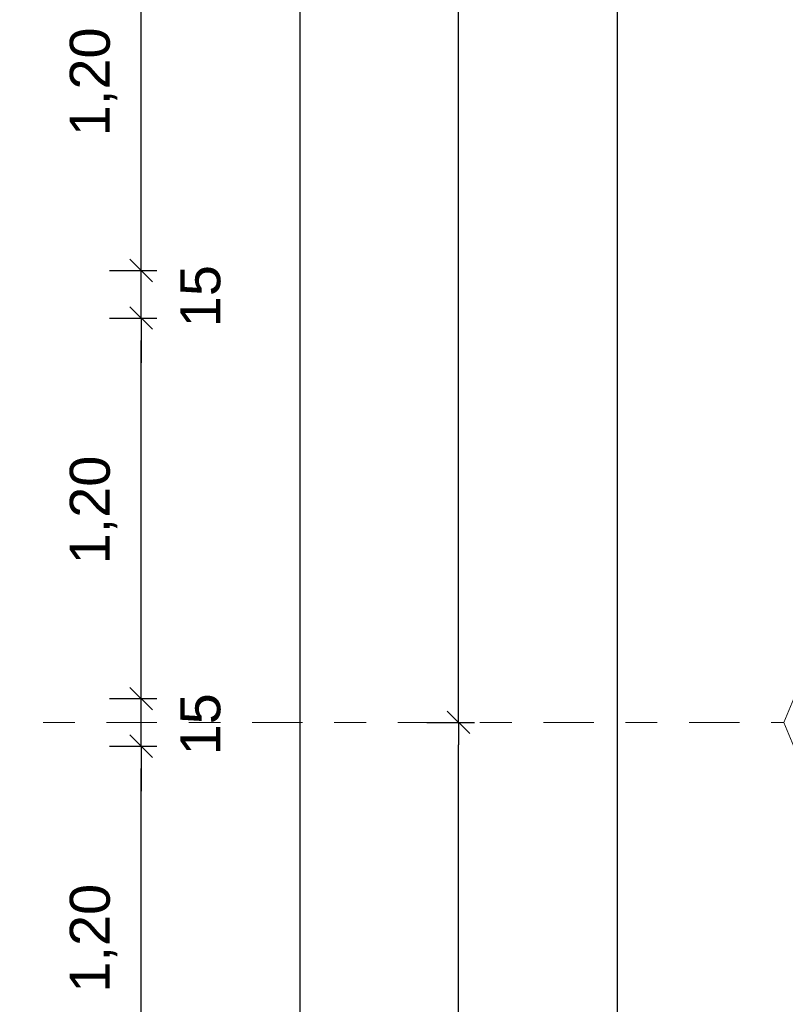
# Model space of a CAD drawing. Header units: metres. Extents: x -45.2 to 14.3, y -31.8 to 10.2.
# Tile 140 of 152: x 1.8 to 4.2, y -6.3 to -3.2. Entities that reach past the tile are written whole.
import ezdxf

# ---------------------------------------------------------------- set-up
doc = ezdxf.new("R2010")
doc.units = ezdxf.units.M
doc.header["$LTSCALE"] = 0.05
doc.linetypes.add('Achsen 01', pattern=[5.291531, 3.175, -1.058062, 0.352704, -0.705764])
doc.layers.get('0').update_dxf_attribs({"lineweight": 25})
doc.layers.add('AV1-Achsen', color=1, linetype='Achsen 01', lineweight=18, true_color=0xff0000)
doc.layers.add('Bemaßung-Bemaßung', color=7, linetype='Continuous', lineweight=9)
doc.styles.add('Arial', font='arial.ttf')

msp = doc.modelspace()

# ---------------------------------------------------------------- linework, layer by layer
at = {"color": 0, "linetype": 'ByBlock', "lineweight": -2}
for p, q in [((2.175, -3.975), (2.175, -3.9043)), ((2.175, -3.975), (2.175, -3.9043)), ((2.175, -4.125), (2.175, -4.1957)), ((2.175, -4.125), (2.175, -4.1957)), ((2.175, -5.325), (2.175, -5.2543)), ((2.175, -5.325), (2.175, -5.2543)), ((3.175, -5.4), (3.175, -5.3293)), ((3.175, -5.4), (3.175, -5.4707)), ((2.175, -5.475), (2.175, -5.5457)), ((2.175, -5.475), (2.175, -5.5457))]:
    msp.add_line(p, q, dxfattribs=at)
at = {"color": 0, "linetype": 'Continuous', "lineweight": 15}
for p, q in [((2.2104, -4.0104), (2.1396, -3.9396)), ((2.2104, -4.0104), (2.1396, -3.9396)), ((2.1396, -4.0896), (2.2104, -4.1604)), ((2.1396, -4.0896), (2.2104, -4.1604)), ((2.2104, -5.3604), (2.1396, -5.2896)), ((2.2104, -5.3604), (2.1396, -5.2896)), ((3.2104, -5.4354), (3.1396, -5.3646)), ((3.1396, -5.3646), (3.2104, -5.4354)), ((2.1396, -5.4396), (2.2104, -5.5104)), ((2.1396, -5.4396), (2.2104, -5.5104))]:
    msp.add_line(p, q, dxfattribs=at)
at = {"layer": 'AV1-Achsen'}
msp.add_line((-43.35, -5.4), (4.2, -5.4), dxfattribs=at)
at = {"layer": 'AV1-Achsen', "linetype": 'Continuous'}
msp.add_lwpolyline([(4.7, -5.4), (4.6268, -5.5768), (4.45, -5.65), (4.2732, -5.5768), (4.2, -5.4), (4.2732, -5.2232), (4.45, -5.15), (4.6268, -5.2232)], close=True, dxfattribs=at)
at = {"layer": 'Bemaßung-Bemaßung', "color": 0, "lineweight": -2}
for p, q in [((2.675, 0.6043), (2.675, -22.2043)), ((3.175, -5.3293), (3.175, -0.0707)), ((3.675, -0.0707), (3.675, -21.5293)), ((3.075, -5.4), (3.225, -5.4)), ((3.075, -5.4), (3.225, -5.4)), ((3.175, -8.0293), (3.175, -5.4707))]:
    msp.add_line(p, q, dxfattribs=at)
at = {"layer": 'Bemaßung-Bemaßung', "color": 0, "linetype": 'Continuous', "lineweight": -2}
for p, q in [((2.175, -3.9043), (2.175, -2.8457)), ((2.175, -3.9043), (2.175, -3.8336)), ((2.075, -3.975), (2.225, -3.975)), ((2.075, -3.975), (2.225, -3.975)), ((2.175, -4.125), (2.175, -3.975)), ((2.075, -4.125), (2.225, -4.125)), ((2.075, -4.125), (2.225, -4.125)), ((2.175, -4.1957), (2.175, -4.2664)), ((2.175, -5.2543), (2.175, -4.1957)), ((2.175, -5.2543), (2.175, -5.1836)), ((2.075, -5.325), (2.225, -5.325)), ((2.075, -5.325), (2.225, -5.325)), ((2.175, -5.475), (2.175, -5.325)), ((2.075, -5.475), (2.225, -5.475)), ((2.075, -5.475), (2.225, -5.475)), ((2.175, -5.5457), (2.175, -5.6164)), ((2.175, -6.6043), (2.175, -5.5457))]:
    msp.add_line(p, q, dxfattribs=at)
at = {"layer": 'Defpoints', "color": 0, "lineweight": 0}
for p, q in [((2.175, -3.975), (2.175, -3.975)), ((2.175, -4.125), (2.175, -4.125)), ((2.175, -5.325), (2.175, -5.325)), ((3.175, -5.4), (3.175, -5.4)), ((2.175, -5.475), (2.175, -5.475))]:
    msp.add_line(p, q, dxfattribs=at)

# ---------------------------------------------------------------- texts
at = {"layer": 'Bemaßung-Bemaßung', "color": 0, "char_height": 0.12609, "attachment_point": 7, "rotation": 90, "style": 'Arial'}
for s, insert in [('1,20', (2.0998, -3.5518)), ('15', (2.4263, -4.154)), ('1,20', (2.0998, -4.9018)), ('15', (2.4263, -5.504)), ('1,20', (2.0998, -6.2518))]:
    msp.add_mtext(s, dxfattribs=dict(at, insert=insert))

doc.saveas('drawing.dxf')
